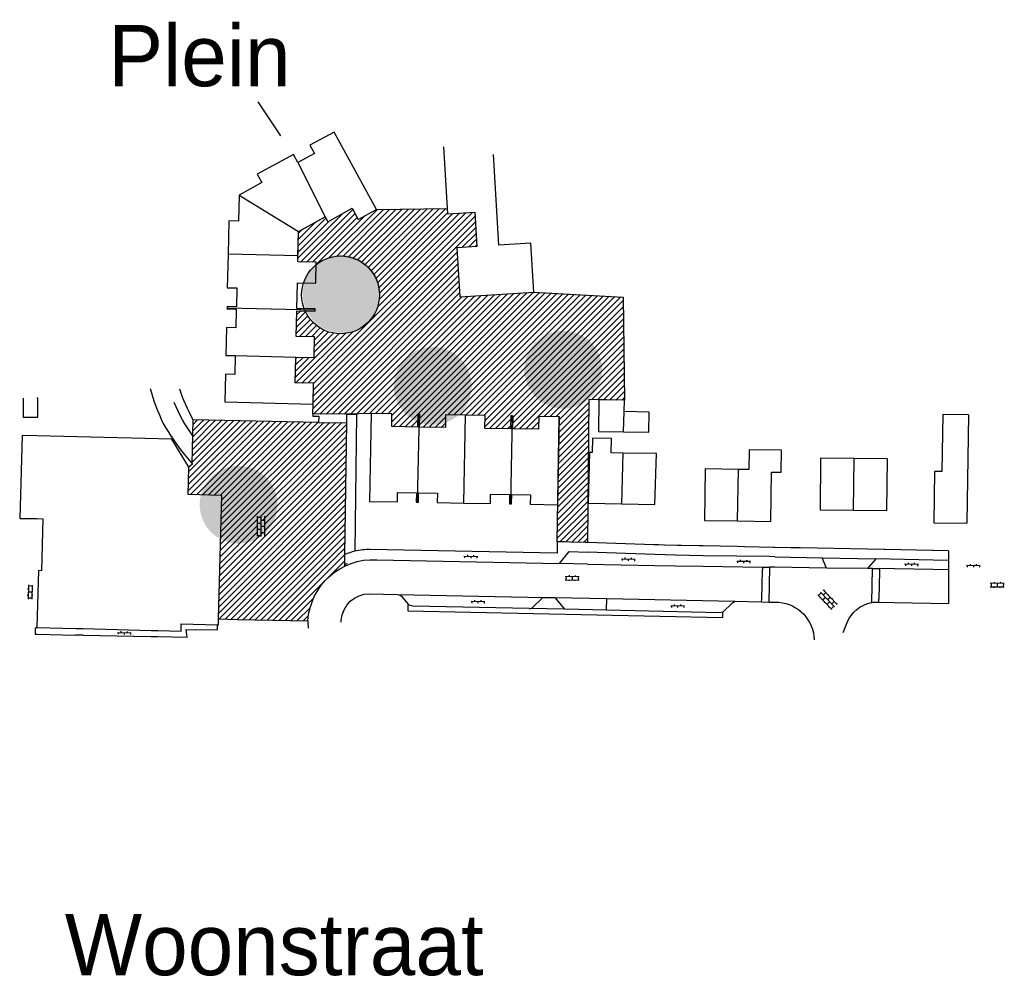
# Model space of a CAD drawing. Extents: x 238955 to 239559, y 526912 to 527533.
# Tile 5 of 6: x 239005 to 239165, y 527377 to 527533. Entities that reach past the tile are written whole.
import ezdxf

# ---------------------------------------------------------------- set-up
doc = ezdxf.new("R2010")
doc.units = 0
for name, color, linetype in [('0 NLI Bestaande mast', 5, 'Continuous'), ('1A', 12, 'Continuous'), ('1B', 4, 'Continuous'), ('4', 2, 'Continuous'), ('6', 9, 'Continuous'), ('8', 6, 'Continuous')]:
    doc.layers.add(name, color=color, linetype=linetype)
doc.layers.add('0 NLI kader - tekst', color=7, linetype='Continuous', lineweight=20)

# ---------------------------------------------------------------- blocks, each defined once
blk = doc.blocks.new('OV2')
at = {"color": 0}
for p, q in [((0.15, -0.15), (0.15, 2.15)), ((0.15, 2), (0.75, 2)), ((0.75, -0.15), (0.75, 2.15)), ((0, 1.5), (0.15, 1.5)), ((0, 0.5), (0.15, 0.5)), ((0.15, 1), (0.75, 1)), ((0.15, 0), (0.75, 0)), ((0.9, 1.5), (0.75, 1.5)), ((0.9, 0.5), (0.75, 0.5))]:
    blk.add_line(p, q, dxfattribs=at)
blk = doc.blocks.new('OV4')
at = {"color": 0}
for p, q in [((0.776225, 1.751457), (0.776225, 1.601457)), ((1.776225, 1.751457), (1.776225, 1.601457)), ((2.776225, 1.751457), (2.776225, 1.601457)), ((0.126225, 1.601457), (3.426225, 1.601457)), ((0.126225, 1.001457), (3.426225, 1.001457)), ((0.126225, 0.401457), (3.426225, 0.401457)), ((0.276225, 1.601457), (0.276225, 1.001457)), ((0.276225, 0.401457), (0.276225, 0.251457)), ((0.776225, 1.001457), (0.776225, 0.401457)), ((1.276225, 1.601457), (1.276225, 1.001457)), ((1.276225, 0.401457), (1.276225, 0.251457)), ((1.776225, 1.001457), (1.776225, 0.401457)), ((2.276225, 1.601457), (2.276225, 1.001457)), ((2.276225, 0.401457), (2.276225, 0.251457)), ((2.776225, 1.001457), (2.776225, 0.401457)), ((3.276225, 1.601457), (3.276225, 1.001457)), ((3.276225, 0.401457), (3.276225, 0.251457))]:
    blk.add_line(p, q, dxfattribs=at)
blk = doc.blocks.new('OV6')
at = {"color": 0}
for p, q in [((0, 0), (2.25, 0)), ((0.125, 0), (0.125, 0.25)), ((0.625, 0), (0.625, -0.25)), ((1.125, 0), (1.125, 0.25)), ((1.625, 0), (1.625, -0.25)), ((2.125, 0), (2.125, 0.25))]:
    blk.add_line(p, q, dxfattribs=at)

msp = doc.modelspace()

# ---------------------------------------------------------------- hatches: boundary and pattern name
at = {"layer": '0 NLI Bestaande mast'}
h = msp.add_hatch(color=256, dxfattribs=at)
h.dxf.hatch_style = 1
h.paths.add_polyline_path([(239063.33, 527486.55, 1), (239051.12, 527490.05, 1)])
h = msp.add_hatch(color=256, dxfattribs=at)
h.dxf.hatch_style = 1
h.paths.add_polyline_path([(239099.44, 527473.95, 1), (239087.36, 527477.88, 1)])
h = msp.add_hatch(color=256, dxfattribs=at)
h.dxf.hatch_style = 1
h.paths.add_polyline_path([(239078.17, 527471.42, 1), (239066.02, 527475.13, 1)])
h = msp.add_hatch(color=256, dxfattribs=at)
h.dxf.hatch_style = 1
h.paths.add_polyline_path([(239046.66, 527452.79, 1), (239034.16, 527454.99, 1)])
at = {"layer": '8'}
h = msp.add_hatch(dxfattribs=at)
h.set_pattern_fill('JIS_WOOD', color=256)
h.paths.add_polyline_path([(239076.03, 527495.8), (239079.3, 527496), (239078.96, 527501.6), (239074.5, 527501.34), (239074.45, 527502.23), (239062.93, 527502.06), (239059.95, 527500.43), (239058.94, 527502.27), (239054.99, 527500.07), (239054.83, 527500.36), (239054.55, 527500.86), (239050.18, 527498.48), (239050.1, 527494.5), (239050.08, 527493.5), (239053.08, 527493.44), (239053.07, 527493.08, -0.63), (239063.4, 527488.13, -0.808252), (239051.26, 527485.53), (239049.9, 527485.55), (239049.81, 527481.36), (239052.81, 527481.29), (239052.74, 527477.89), (239049.74, 527477.96), (239049.65, 527473.76), (239052.65, 527473.7), (239052.57, 527470.32), (239052.52, 527468.7), (239058.08, 527468.64), (239062.05, 527468.79), (239065.44, 527468.73), (239065.4, 527466.63), (239069.6, 527466.55), (239069.65, 527468.64), (239069.86, 527468.64), (239070, 527468.64), (239069.96, 527466.54), (239074.16, 527466.47), (239074.2, 527468.56), (239074.2, 527468.56), (239077.44, 527468.51), (239080.64, 527468.45), (239080.61, 527466.35), (239084.81, 527466.27), (239084.85, 527468.37), (239085.2, 527468.36), (239085.17, 527466.27), (239089.37, 527466.2), (239089.4, 527468.3), (239092.75, 527468.25), (239092.78, 527468.25), (239092.54, 527453.88), (239092.41, 527447.83), (239093.62, 527447.81), (239094.47, 527447.79), (239094.55, 527447.79), (239097.03, 527447.71), (239097.35, 527447.7), (239097.56, 527471.03), (239103.39, 527470.93), (239103.18, 527487.77), (239088.61, 527488.56), (239076.53, 527487.81)])
h.paths.add_polyline_path([(239058.06, 527467.27), (239053.47, 527467.32), (239033.02, 527467.74), (239032.84, 527460.56), (239032.87, 527460.52), (239032.28, 527460.02), (239032.27, 527459.9), (239032.16, 527455.55), (239037.66, 527455.41), (239037.14, 527435.26), (239040.17, 527435.16), (239051.71, 527434.95, -0.269865), (239057.74, 527443.86), (239057.76, 527445.75)])
h.paths.add_polyline_path([(239044.68, 527449.36), (239044.08, 527449.37), (239044.08, 527448.87), (239043.48, 527448.88), (239043.52, 527451.88), (239044.12, 527451.87), (239044.11, 527451.37), (239044.71, 527451.36)], flags=16)

# ---------------------------------------------------------------- linework, layer by layer
at = {"layer": '0 NLI Bestaande mast'}
msp.add_circle((239057.05, 527488.13), 6.35, dxfattribs=at)
at = {"layer": '1A'}
for points in [[(239054.55, 527500.86), (239054.99, 527500.07), (239058.94, 527502.27), (239059.95, 527500.43), (239062.93, 527502.06), (239056.02, 527514.7), (239052.05, 527512.54), (239052.78, 527511.21), (239050.08, 527509.73)], [(239073.85, 527512.31), (239074.5, 527501.34), (239078.96, 527501.6), (239079.3, 527496), (239076.03, 527495.8)], [(239050.08, 527509.73), (239049.35, 527511.06), (239043.44, 527507.81), (239044.18, 527506.45), (239040.48, 527504.41)], [(239076.03, 527495.8), (239076.53, 527487.81), (239088.61, 527488.56), (239088.11, 527496.55), (239082.87, 527496.22), (239082.54, 527501.81), (239081.99, 527511.04)], [(239040.48, 527504.41), (239040.37, 527500.18), (239038.81, 527500.21), (239038.69, 527494.75)], [(239050.18, 527498.48), (239054.55, 527500.86)], [(239050.1, 527494.5), (239050.18, 527498.48)], [(239038.69, 527494.75), (239038.57, 527489.28), (239040.12, 527489.25), (239040.05, 527486.18), (239038.52, 527486.21), (239038.52, 527486.03)], [(239052.91, 527485.67), (239052.91, 527485.85), (239049.91, 527485.91), (239050.01, 527490.11), (239053, 527490.05), (239053.08, 527493.44), (239050.08, 527493.5), (239050.1, 527494.5)], [(239038.52, 527486.03), (239038.51, 527485.86), (239040.04, 527485.82), (239039.96, 527482.75), (239038.43, 527482.78), (239038.33, 527478.26), (239039.86, 527478.22)], [(239049.74, 527477.96), (239052.74, 527477.89), (239052.81, 527481.29), (239049.81, 527481.36), (239049.9, 527485.55), (239052.9, 527485.49), (239052.91, 527485.67)], [(239039.86, 527478.22), (239039.8, 527475.16), (239038.27, 527475.19), (239038.18, 527470.66), (239052.57, 527470.32), (239052.65, 527473.7), (239049.65, 527473.76), (239049.74, 527477.96)], [(239069.86, 527468.64), (239069.65, 527468.64), (239069.6, 527466.55), (239065.4, 527466.63), (239065.44, 527468.73), (239062.05, 527468.79), (239061.79, 527454.42), (239066.33, 527454.36), (239066.35, 527455.89), (239069.42, 527455.85), (239069.4, 527454.31), (239069.58, 527454.31)], [(239077.44, 527468.51), (239074.2, 527468.56), (239074.16, 527466.47), (239069.96, 527466.54), (239070, 527468.64), (239069.86, 527468.64)], [(239085.06, 527468.37), (239084.85, 527468.37), (239084.81, 527466.27), (239080.61, 527466.35), (239080.64, 527468.45), (239077.44, 527468.51)], [(239084.77, 527454.02), (239084.95, 527454.02), (239084.98, 527455.55), (239088.05, 527455.49), (239088.02, 527453.96), (239092.54, 527453.88), (239092.78, 527468.25), (239089.4, 527468.3), (239089.37, 527466.2), (239085.17, 527466.27), (239085.2, 527468.36), (239085.06, 527468.37)], [(239159.55, 527468.53), (239155.34, 527468.61), (239155.18, 527459.3), (239154, 527459.32), (239153.86, 527450.95), (239159.26, 527450.86)], [(239005.1, 527465.16), (239004.68, 527451.65)], [(239007.46, 527465.11), (239005.1, 527465.16)], [(239032.28, 527460.02), (239029.52, 527464.6), (239007.46, 527465.11)], [(239103.14, 527462.32), (239101.21, 527462.35), (239101.25, 527464.7), (239098.15, 527464.75), (239098.11, 527462.4), (239097.66, 527462.41), (239097.44, 527454.12), (239102.91, 527454.02)], [(239102.91, 527454.02), (239108.35, 527453.92), (239108.6, 527462.23), (239103.14, 527462.32)], [(239121.85, 527451.25), (239127.27, 527451.17), (239127.39, 527459.21), (239128.96, 527459.19), (239129.01, 527462.77), (239123.76, 527462.84), (239123.71, 527459.61), (239122.02, 527459.64)], [(239140.86, 527461.42), (239135.39, 527461.47), (239135.31, 527453.07), (239140.76, 527453.01)], [(239140.76, 527453.01), (239146.22, 527452.96), (239146.3, 527461.37), (239140.86, 527461.42)], [(239037.14, 527435.26), (239037.66, 527455.41), (239032.16, 527455.55), (239032.27, 527459.9), (239032.28, 527460.02)], [(239122.02, 527459.64), (239116.57, 527459.72), (239116.44, 527451.33), (239121.85, 527451.25)], [(239069.58, 527454.31), (239069.75, 527454.31), (239069.78, 527455.84), (239072.86, 527455.77), (239072.83, 527454.24), (239077.18, 527454.16)], [(239077.18, 527454.16), (239081.53, 527454.08), (239081.55, 527455.61), (239084.62, 527455.56), (239084.6, 527454.03), (239084.77, 527454.02)], [(239004.68, 527451.65), (239007.46, 527451.61)], [(239007.46, 527451.61), (239008.46, 527451.6)], [(239008.46, 527451.6), (239008.24, 527443.12), (239007.73, 527443.13), (239007.49, 527433.86)], [(239007.49, 527433.86), (239013.82, 527433.7), (239015.05, 527433.66), (239026.14, 527433.38), (239027.23, 527433.35), (239031.01, 527433.25), (239031.04, 527434.46), (239036.95, 527434.31)], [(239036.95, 527434.31), (239037.11, 527434.31), (239037.14, 527435.26)]]:
    msp.add_lwpolyline(points, dxfattribs=at)
at = {"layer": '1B'}
for points in [[(239005.25, 527471.28), (239005.25, 527468.15), (239007.46, 527468.16)], [(239007.46, 527468.16), (239007.62, 527468.16), (239007.62, 527471.28), (239007.46, 527471.28)], [(239103.34, 527469.12), (239103.39, 527470.93), (239099.22, 527471), (239099.13, 527465.85), (239103.24, 527465.78)], [(239103.24, 527465.78), (239107.35, 527465.7), (239107.41, 527469), (239103.34, 527469.12)]]:
    msp.add_lwpolyline(points, dxfattribs=at)
at = {"layer": '4'}
for points in [[(239050.08, 527509.73), (239054.55, 527500.86)], [(239040.48, 527504.41), (239050.18, 527498.48)], [(239050.1, 527494.5), (239038.69, 527494.75)], [(239038.52, 527486.03), (239052.91, 527485.67)], [(239039.86, 527478.22), (239049.74, 527477.96)], [(239058.08, 527468.64), (239059.68, 527468.62), (239059.37, 527446.28)], [(239069.86, 527468.64), (239069.58, 527454.31)], [(239077.18, 527454.16), (239077.44, 527468.51)], [(239085.06, 527468.37), (239084.77, 527454.02)], [(239103.24, 527465.78), (239103.34, 527469.12)], [(239159.55, 527468.53), (239159.26, 527450.86)], [(239103.14, 527462.32), (239102.91, 527454.02)], [(239140.76, 527453.01), (239140.86, 527461.42)], [(239121.85, 527451.25), (239122.02, 527459.64)]]:
    msp.add_lwpolyline(points, dxfattribs=at)
at = {"layer": '8'}
for p, q in [((239054.99, 527500.07), (239058.94, 527502.27)), ((239058.94, 527502.27), (239059.95, 527500.43)), ((239059.95, 527500.43), (239062.93, 527502.06)), ((239062.93, 527502.06), (239074.45, 527502.23)), ((239074.45, 527502.23), (239074.45, 527502.23)), ((239074.45, 527502.23), (239074.45, 527502.23)), ((239074.45, 527502.23), (239074.5, 527501.34)), ((239074.45, 527502.23), (239074.5, 527501.34)), ((239074.5, 527501.34), (239078.96, 527501.6)), ((239078.96, 527501.6), (239079.3, 527496)), ((239050.18, 527498.47), (239054.55, 527500.86)), ((239053.23, 527500.14), (239054.55, 527500.86)), ((239054.55, 527500.86), (239054.83, 527500.36)), ((239054.83, 527500.36), (239054.99, 527500.07)), ((239050.08, 527493.5), (239050.18, 527498.47)), ((239079.3, 527496), (239076.03, 527495.8)), ((239076.03, 527495.8), (239076.53, 527487.81)), ((239053.08, 527493.44), (239050.08, 527493.5)), ((239053, 527490.05), (239053.08, 527493.44)), ((239049.91, 527485.91), (239050.01, 527490.11)), ((239050.01, 527490.11), (239053, 527490.05)), ((239076.53, 527487.81), (239088.61, 527488.56)), ((239088.61, 527488.56), (239103.18, 527487.77)), ((239103.18, 527487.77), (239103.39, 527470.93)), ((239049.81, 527481.36), (239049.9, 527485.55)), ((239049.9, 527485.55), (239052.9, 527485.49)), ((239052.91, 527485.85), (239049.91, 527485.91)), ((239052.9, 527485.49), (239052.91, 527485.85)), ((239052.81, 527481.29), (239049.81, 527481.36)), ((239052.74, 527477.89), (239052.81, 527481.29)), ((239049.65, 527473.76), (239049.74, 527477.96)), ((239049.74, 527477.96), (239052.74, 527477.89)), ((239052.65, 527473.7), (239049.65, 527473.76)), ((239052.57, 527470.32), (239052.65, 527473.7)), ((239097.56, 527471.03), (239097.35, 527447.7)), ((239103.39, 527470.93), (239097.56, 527471.03)), ((239052.52, 527468.7), (239052.57, 527470.32)), ((239062.05, 527468.79), (239058.08, 527468.64)), ((239065.44, 527468.73), (239062.05, 527468.79)), ((239065.4, 527466.63), (239065.44, 527468.73)), ((239069.86, 527468.64), (239069.6, 527466.55)), ((239070, 527468.64), (239069.86, 527468.64)), ((239069.96, 527466.54), (239070, 527468.64)), ((239074.2, 527468.56), (239074.16, 527466.47)), ((239080.64, 527468.45), (239074.2, 527468.56)), ((239080.61, 527466.35), (239080.64, 527468.45)), ((239084.85, 527468.37), (239084.81, 527466.27)), ((239085.2, 527468.36), (239084.85, 527468.37)), ((239085.17, 527466.27), (239085.2, 527468.36)), ((239089.4, 527468.3), (239089.37, 527466.2)), ((239092.75, 527468.25), (239089.4, 527468.3)), ((239092.41, 527447.83), (239092.75, 527468.25)), ((239069.6, 527466.55), (239065.4, 527466.63)), ((239074.16, 527466.47), (239069.96, 527466.54)), ((239084.81, 527466.27), (239080.61, 527466.35)), ((239089.37, 527466.2), (239085.17, 527466.27)), ((239156.29, 527446.35), (239156.29, 527437.76))]:
    msp.add_line(p, q, dxfattribs=at)
for points in [[(239043.56, 527519.63), (239047.23, 527514.07)], [(239032.84, 527460.56), (239033.02, 527467.74)], [(239053.47, 527467.32), (239033.02, 527467.74)], [(239052.52, 527468.7), (239052.51, 527468.36), (239053.48, 527468.33), (239053.47, 527467.32)], [(239058.08, 527468.64), (239052.52, 527468.7)], [(239058.06, 527467.27), (239058.08, 527468.64)], [(239053.47, 527467.32), (239058.06, 527467.27)], [(239057.76, 527445.75), (239058.06, 527467.27)], [(239031.53, 527462.11), (239032.87, 527460.52)], [(239032.87, 527460.52), (239032.28, 527460.02)], [(239156.29, 527446.35), (239153.78, 527446.4), (239153.69, 527446.4), (239145.89, 527446.56), (239145.78, 527446.56), (239134.82, 527446.79), (239132.08, 527446.84), (239131.23, 527446.86), (239130.54, 527446.87), (239127.87, 527446.93), (239127.73, 527446.93), (239122.99, 527447.03), (239121.78, 527447.05), (239116.23, 527447.17), (239115.55, 527447.18), (239112.68, 527447.24), (239112.27, 527447.25), (239112.07, 527447.25), (239109.95, 527447.3), (239108.93, 527447.32), (239108.16, 527447.33), (239097.35, 527447.7), (239097.03, 527447.71), (239094.55, 527447.79), (239094.47, 527447.79), (239093.62, 527447.81), (239092.41, 527447.83), (239092.38, 527445.97), (239061.91, 527446.58)], [(239057.74, 527443.86), (239057.76, 527445.75)], [(239092.76, 527444.3), (239094.35, 527446.26), (239097.38, 527446.15)], [(239108.37, 527445.75), (239097.38, 527446.15)], [(239116.27, 527445.57), (239111.74, 527445.63), (239108.37, 527445.75)], [(239127.95, 527445.4), (239127.08, 527445.42), (239116.27, 527445.57)], [(239127.95, 527445.4), (239135.63, 527445.24)], [(239135.63, 527445.24), (239144.41, 527445.05)], [(239136.35, 527443.55), (239135.63, 527445.24)], [(239062.96, 527444.91), (239092.76, 527444.3)], [(239097.34, 527444.21), (239092.76, 527444.3)], [(239097.34, 527444.21), (239108.34, 527443.99)], [(239108.34, 527443.99), (239111.69, 527443.92), (239116.25, 527443.85)], [(239116.25, 527443.85), (239125.91, 527443.7)], [(239125.91, 527443.7), (239125.9, 527443.25)], [(239125.91, 527443.7), (239127.06, 527443.68)], [(239127.06, 527443.68), (239126.93, 527438)], [(239127.93, 527443.67), (239127.06, 527443.68)], [(239136.35, 527443.55), (239127.93, 527443.67)], [(239144.41, 527445.05), (239143.05, 527443.48)], [(239153.75, 527444.85), (239144.41, 527445.05)], [(239156.29, 527444.8), (239153.75, 527444.85)], [(239125.79, 527438.48), (239125.9, 527443.25)], [(239143.05, 527443.48), (239136.35, 527443.55)], [(239143.86, 527443.47), (239143.05, 527443.48)], [(239143.74, 527437.93), (239143.86, 527443.47)], [(239143.86, 527443.47), (239145.01, 527443.46)], [(239145, 527443.01), (239144.91, 527438.46)], [(239145.01, 527443.46), (239145, 527443.01)], [(239156.29, 527443.25), (239153.73, 527443.31), (239147.54, 527443.44), (239147.43, 527443.44), (239145.01, 527443.46)], [(239061.79, 527439.36), (239066.36, 527439.25)], [(239066.36, 527439.25), (239090.28, 527438.76)], [(239066.36, 527439.25), (239066.68, 527439.18), (239066.99, 527438.96), (239068.04, 527437.73)], [(239068.04, 527437.73), (239068.02, 527436.55)], [(239087.84, 527436.95), (239068.87, 527437.34)], [(239088.56, 527437.25), (239089.79, 527438.5)], [(239090.28, 527438.76), (239090.43, 527438.77), (239092.03, 527438.72)], [(239092.03, 527438.72), (239100.5, 527438.57)], [(239092.03, 527438.72), (239093.61, 527436.84)], [(239100.47, 527436.67), (239100.5, 527438.57)], [(239100.5, 527438.57), (239121.33, 527438.14), (239121.48, 527438.14)], [(239119.45, 527436.37), (239121.03, 527437.89), (239121.48, 527438.14)], [(239121.48, 527438.14), (239125.78, 527438.03)], [(239125.78, 527438.03), (239125.79, 527438.48)], [(239125.78, 527438.03), (239126.93, 527438)], [(239126.93, 527438), (239128.56, 527437.97)], [(239144.78, 527438.01), (239144.9, 527438.01)], [(239144.9, 527438.01), (239144.91, 527438.46)], [(239144.9, 527438.01), (239147.42, 527437.95), (239156.29, 527437.76)], [(239068.02, 527436.55), (239119.43, 527435.48)], [(239093.61, 527436.84), (239087.84, 527436.95)], [(239100.47, 527436.67), (239093.61, 527436.84)], [(239119.45, 527436.37), (239118.95, 527436.22), (239100.47, 527436.67)], [(239119.43, 527435.48), (239119.45, 527436.37)], [(239036.94, 527433.46), (239036.95, 527434.31)], [(239037.14, 527435.26), (239040.17, 527435.16)], [(239040.17, 527435.16), (239051.71, 527434.95)], [(239057.14, 527434.72), (239057.16, 527435.06)], [(239139.08, 527433.01), (239139.72, 527434.64)], [(239007.46, 527433.84), (239007.2, 527433.66), (239007.19, 527432.75)], [(239007.19, 527432.75), (239007.46, 527432.74)], [(239007.49, 527433.86), (239007.46, 527433.84)], [(239007.46, 527432.74), (239013.8, 527432.62)], [(239015.02, 527432.59), (239013.8, 527432.62)], [(239015.02, 527432.59), (239026.11, 527432.38)], [(239026.11, 527432.38), (239027.2, 527432.36)], [(239027.2, 527432.36), (239032.01, 527432.26), (239031.86, 527433.52), (239036.94, 527433.46)]]:
    msp.add_lwpolyline(points, dxfattribs=at)
for points in [[(239025.97, 527472.87, 0.046748), (239028.12, 527467.16)], [(239033.02, 527467.74, -0.047435), (239030.8, 527472.73)], [(239032.96, 527465.15, -0.068407), (239029.92, 527470.57)], [(239028.12, 527467.16, 0.044347), (239031.53, 527462.11)], [(239059.37, 527446.28, 0.039839), (239057.76, 527445.75)], [(239061.91, 527446.58, 0.059149), (239059.37, 527446.28)], [(239051.71, 527434.95, -0.41035), (239062.96, 527444.91)], [(239057.74, 527444.16, -0.011684), (239058.2, 527444.34)], [(239057.16, 527435.06, -0.393389), (239061.79, 527439.36)], [(239068.87, 527437.34, -0.237267), (239068.04, 527437.73)], [(239087.84, 527436.95, 0.194303), (239088.56, 527437.25)], [(239089.79, 527438.5, -0.179006), (239090.28, 527438.76)], [(239128.56, 527437.97, -0.386793), (239134.35, 527431.82)], [(239139.72, 527434.64, -0.260216), (239143.74, 527437.93)], [(239143.74, 527437.93, -0.048947), (239144.78, 527438.01)], [(239051.71, 527434.95, 0.030895), (239051.79, 527433.75)]]:
    msp.add_lwpolyline(points, format="xyb", dxfattribs=at)

# ---------------------------------------------------------------- block references
at = {"layer": '6'}
for name, p, rotation in [('OV4', (239045.07, 527448.58), 89.19873128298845), ('OV6', (239079.43, 527445.4), 178.853071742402), ('OV6', (239105.14, 527444.94), 177.9324769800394), ('OV6', (239123.97, 527444.6), 179.220766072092), ('OV6', (239151.37, 527444.13), 178.7730344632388), ('OV6', (239161.46, 527443.92), 178.8001254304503), ('OV2', (239093.86, 527442.39), 268.8130172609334), ('OV2', (239006.87, 527440.61), 177.8797753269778), ('OV2', (239163.24, 527441.26), 268.7796901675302), ('OV4', (239138.46, 527437.8), 133.329706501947), ('OV6', (239080.6, 527438.03), 178.8336946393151), ('OV6', (239113.19, 527437.34), 178.8089168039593), ('OV6', (239022.88, 527432.94), 178.5277569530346)]:
    msp.add_blockref(name, p, dxfattribs=dict(at, rotation=rotation))

# ---------------------------------------------------------------- texts
at = {"layer": '0 NLI kader - tekst', "char_height": 10, "attachment_point": 1}
for s, insert in [('Plein', (239019.16, 527532.17)), ('Woonstraat', (239012.04, 527387.11))]:
    msp.add_mtext_dynamic_manual_height_columns(s, width=187.5115, gutter_width=12.5, heights=[0], dxfattribs=dict(at, insert=insert))

doc.saveas('drawing.dxf')
